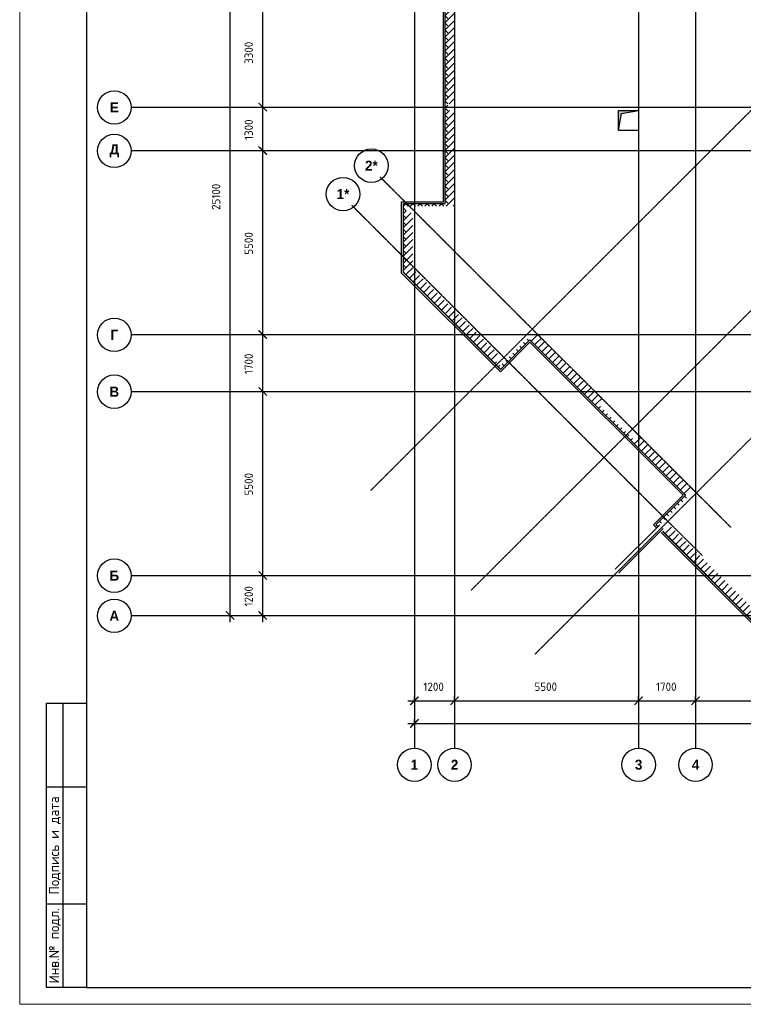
# Model space of a CAD drawing. Header units: millimetres. Extents: x 130535 to 3472113, y -52734 to 121434.
# Tile 2 of 100: x 213936 to 235554, y -52734 to -23294. Entities that reach past the tile are written whole.
import ezdxf
from ezdxf.enums import TextEntityAlignment as Align

# ---------------------------------------------------------------- set-up
doc = ezdxf.new("R2010")
doc.units = ezdxf.units.MM
doc.linetypes.add('______5', pattern=[1.1, 0.8, -0.1, 0.1, -0.1])
doc.linetypes.add('DASHDOT_axis', pattern=[24, 20, -1.5, 1, -1.5])
doc.layers.get('DEFPOINTS').update_dxf_attribs({"color": 1, "lineweight": 0})
for name, color, linetype, lineweight in [('Общий01', 7, 'Continuous', 13), ('Оси', 40, '______5', 18), ('Текст', 7, 'Continuous', 25), ('ТОНКИЕ', 7, 'Continuous', 9)]:
    doc.layers.add(name, color=color, linetype=linetype, lineweight=lineweight)
doc.layers.add('Стена_ бетон несущ.', color=7, linetype='Continuous', lineweight=70, true_color=0xb4b496)
doc.layers.add('ТОЛСТЫЕ_ОСНОВНЫЕ', color=6, linetype='Continuous')
doc.styles.add('ARIAL', font='arial.ttf')
doc.styles.add('Century Gothic', font='GOTHIC.TTF')
doc.styles.add('GOST-2.304_Type-B', font='GOST_Common.ttf')
doc.styles.add('style1', font='GOST_Common.ttf', dxfattribs={"height": 500})
doc.dimstyles.new('СПДС', dxfattribs={"dimscale": 100, "dimtxt": 2.5, "dimasz": 2.5, "dimexe": 1.25, "dimexo": 0, "dimtad": 1, "dimdec": 0, "dimtxsty": 'GOST-2.304_Type-B', "dimblk": 'ARCHTICK', "dimcen": 2.5, "dimdle": 2, "dimadec": 0, "dimazin": 2, "dimtfac": 0.75, "dimtdec": 0, "dimtmove": 1, "dimatfit": 3, "dimfxl": 1, "dimtolj": 1, "dimarcsym": 1})
pattern_1 = [(45, (387224.73, -49905.39), (-106.06602, 106.06602), []), (135, (387224.73, -49905.39), (-106.06602, -106.06602), [])]
pattern_2 = [(45, (387224.73, -49905.4), (-212.13203, 212.13203), []), (45, (387118.66, -49799.32), (-212.13203, 212.13203), [])]

# ---------------------------------------------------------------- blocks, each defined once
blk = doc.blocks.new('*U26')
at = {"layer": 'ТОЛСТЫЕ_ОСНОВНЫЕ'}
for p, q in [((8, 5), (8, 90)), ((8, 90), (20, 90)), ((13, 5), (13, 90)), ((8, 65), (20, 65)), ((8, 30), (20, 30)), ((20, 5), (8, 5))]:
    blk.add_line(p, q, dxfattribs=at)
at = {"layer": 'ТОЛСТЫЕ_ОСНОВНЫЕ', "color": 6}
blk.add_lwpolyline([(20, 5), (836, 5), (836, 589), (20, 589)], close=True, dxfattribs=at)
at = {"layer": 'ТОНКИЕ'}
blk.add_lwpolyline([(0, 0), (841, 0), (841, 594), (0, 594)], close=True, dxfattribs=at)
at = {"layer": 'Текст', "style": 'style1'}
for s, p in [('Подпись и дата', (10.5, 47.5)), ('Инв.№ подл.', (10.5, 17.5))]:
    blk.add_text(s, height=3, rotation=90, dxfattribs=at).set_placement(p, align=Align.MIDDLE)
blk = doc.blocks.new('NSY101')
at = {"color": 0, "linetype": 'ByBlock', "lineweight": -2}
blk.add_circle((0, 0), 0.05, dxfattribs=at)
blk = doc.blocks.new('СЛОЖНЫЙ_ОБЪЕКТ_1')
at = {"layer": 'Оси', "color": 16, "linetype": 'Continuous', "lineweight": 25, "transparency": 33554687, "xscale": 9.999999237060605, "yscale": 9.999999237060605, "zscale": 9.999999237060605}
blk.add_blockref('NSY101', (-172.47, 8.788), dxfattribs=at)
at = {"layer": 'Оси', "color": 16, "linetype": 'Continuous', "lineweight": 25, "transparency": 33554687, "insert": (-172.47, 8.788), "char_height": 0.3, "width": 0.46, "attachment_point": 5, "style": 'Century Gothic'}
blk.add_mtext('\\A1;{\\fCentury Gothic|i0|b1;\\H0.300000;\\W1.000000;\\C16;А}\\P', dxfattribs=at)
blk = doc.blocks.new('СЛОЖНЫЙ_ОБЪЕКТ_2')
at = {"layer": 'Оси', "color": 16, "linetype": 'Continuous', "lineweight": 25, "transparency": 33554687, "xscale": 9.999999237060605, "yscale": 9.999999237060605, "zscale": 9.999999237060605}
blk.add_blockref('NSY101', (-172.47, 9.988), dxfattribs=at)
at = {"layer": 'Оси', "color": 16, "linetype": 'Continuous', "lineweight": 25, "transparency": 33554687, "insert": (-172.47, 9.988), "char_height": 0.3, "width": 0.39, "attachment_point": 5, "style": 'Century Gothic'}
blk.add_mtext('\\A1;{\\fCentury Gothic|i0|b1;\\H0.300000;\\W1.000000;\\C16;Б}\\P', dxfattribs=at)
blk = doc.blocks.new('СЛОЖНЫЙ_ОБЪЕКТ_3')
at = {"layer": 'Оси', "color": 16, "linetype": 'Continuous', "lineweight": 25, "transparency": 33554687, "xscale": 9.999999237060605, "yscale": 9.999999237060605, "zscale": 9.999999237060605}
blk.add_blockref('NSY101', (-172.47, 15.488), dxfattribs=at)
at = {"layer": 'Оси', "color": 16, "linetype": 'Continuous', "lineweight": 25, "transparency": 33554687, "insert": (-172.47, 15.488), "char_height": 0.3, "width": 0.39, "attachment_point": 5, "style": 'Century Gothic'}
blk.add_mtext('\\A1;{\\fCentury Gothic|i0|b1;\\H0.300000;\\W1.000000;\\C16;В}\\P', dxfattribs=at)
blk = doc.blocks.new('СЛОЖНЫЙ_ОБЪЕКТ_4')
at = {"layer": 'Оси', "color": 16, "linetype": 'Continuous', "lineweight": 25, "transparency": 33554687, "xscale": 9.999999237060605, "yscale": 9.999999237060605, "zscale": 9.999999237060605}
blk.add_blockref('NSY101', (-172.47, 17.188), dxfattribs=at)
at = {"layer": 'Оси', "color": 16, "linetype": 'Continuous', "lineweight": 25, "transparency": 33554687, "insert": (-172.47, 17.188), "char_height": 0.3, "width": 0.345, "attachment_point": 5, "style": 'Century Gothic'}
blk.add_mtext('\\A1;{\\fCentury Gothic|i0|b1;\\H0.300000;\\W1.000000;\\C16;Г}\\P', dxfattribs=at)
blk = doc.blocks.new('СЛОЖНЫЙ_ОБЪЕКТ_5')
at = {"layer": 'Оси', "color": 16, "linetype": 'Continuous', "lineweight": 25, "transparency": 33554687, "xscale": 9.999999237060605, "yscale": 9.999999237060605, "zscale": 9.999999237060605}
blk.add_blockref('NSY101', (-172.47, 22.688), dxfattribs=at)
at = {"layer": 'Оси', "color": 16, "linetype": 'Continuous', "lineweight": 25, "transparency": 33554687, "insert": (-172.47, 22.688), "char_height": 0.3, "width": 0.47, "attachment_point": 5, "style": 'Century Gothic'}
blk.add_mtext('\\A1;{\\fCentury Gothic|i0|b1;\\H0.300000;\\W1.000000;\\C16;Д}\\P', dxfattribs=at)
blk = doc.blocks.new('СЛОЖНЫЙ_ОБЪЕКТ_6')
at = {"layer": 'Оси', "color": 16, "linetype": 'Continuous', "lineweight": 25, "transparency": 33554687, "xscale": 9.999999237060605, "yscale": 9.999999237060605, "zscale": 9.999999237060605}
blk.add_blockref('NSY101', (-172.47, 23.988), dxfattribs=at)
at = {"layer": 'Оси', "color": 16, "linetype": 'Continuous', "lineweight": 25, "transparency": 33554687, "insert": (-172.47, 23.988), "char_height": 0.3, "width": 0.365, "attachment_point": 5, "style": 'Century Gothic'}
blk.add_mtext('\\A1;{\\fCentury Gothic|i0|b1;\\H0.300000;\\W1.000000;\\C16;Е}\\P', dxfattribs=at)
blk = doc.blocks.new('СЛОЖНЫЙ_ОБЪЕКТ_28')
at = {"layer": 'Оси', "color": 16, "linetype": 'Continuous', "lineweight": 25, "transparency": 33554687, "xscale": 9.999999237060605, "yscale": 9.999999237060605, "zscale": 9.999999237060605}
blk.add_blockref('NSY101', (-163.63, 21.397), dxfattribs=at)
at = {"layer": 'Оси', "color": 16, "linetype": 'Continuous', "lineweight": 25, "transparency": 33554687, "insert": (-163.63, 21.397), "char_height": 0.3, "width": 0.57, "attachment_point": 5, "style": 'Century Gothic'}
blk.add_mtext('\\A1;{\\fCentury Gothic|i0|b1;\\H0.300000;\\W1.000000;\\C16;1*}\\P', dxfattribs=at)
blk = doc.blocks.new('СЛОЖНЫЙ_ОБЪЕКТ_29')
at = {"layer": 'Оси', "color": 16, "linetype": 'Continuous', "lineweight": 25, "transparency": 33554687, "xscale": 9.999999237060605, "yscale": 9.999999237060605, "zscale": 9.999999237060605}
blk.add_blockref('NSY101', (-162.782, 22.246), dxfattribs=at)
at = {"layer": 'Оси', "color": 16, "linetype": 'Continuous', "lineweight": 25, "transparency": 33554687, "insert": (-162.782, 22.246), "char_height": 0.3, "width": 0.57, "attachment_point": 5, "style": 'Century Gothic'}
blk.add_mtext('\\A1;{\\fCentury Gothic|i0|b1;\\H0.300000;\\W1.000000;\\C16;2*}\\P', dxfattribs=at)
blk = doc.blocks.new('_ArchTick')
at = {"color": 0, "linetype": 'ByBlock', "const_width": 0.15}
blk.add_lwpolyline([(-0.5, -0.5), (0.5, 0.5)], dxfattribs=at)
blk = doc.blocks.new('*D177')
at = {"layer": 'DEFPOINTS', "color": 0, "linetype": 'Continuous', "lineweight": 0, "transparency": 16777216}
for p in [(225728, -44335), (250778, -44335), (250778, -44335)]:
    blk.add_point(p, dxfattribs=at)
at = {"layer": 'Оси', "color": 0, "linetype": 'Continuous', "lineweight": -2, "transparency": 16777216}
for p, q in [((225528, -44335), (250978, -44335)), ((225728, -44335), (225728, -44210)), ((250778, -44335), (250778, -44210))]:
    blk.add_line(p, q, dxfattribs=at)
at = {"layer": 'Оси', "color": 0, "linetype": 'Continuous', "lineweight": -2, "transparency": 16777216, "xscale": 250, "yscale": 250, "zscale": 250, "rotation": 180}
blk.add_blockref('_ArchTick', (225728, -44335), dxfattribs=at)
at = {"layer": 'Оси', "color": 0, "linetype": 'Continuous', "lineweight": -2, "transparency": 16777216, "xscale": 250, "yscale": 250, "zscale": 250}
blk.add_blockref('_ArchTick', (250778, -44335), dxfattribs=at)
at = {"layer": 'Оси', "color": 0, "linetype": 'Continuous', "lineweight": 13, "transparency": 16777216, "insert": (238220, -43916), "char_height": 250, "width": 104.17, "attachment_point": 5, "style": 'GOST-2.304_Type-B'}
blk.add_mtext('\\A1;25050', dxfattribs=at)
blk = doc.blocks.new('СЛОЖНЫЙ_ОБЪЕКТ_55')
at = {"layer": 'Оси', "color": 16, "linetype": 'Continuous', "lineweight": 25, "transparency": 33554687, "xscale": 9.999999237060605, "yscale": 9.999999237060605, "zscale": 9.999999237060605}
blk.add_blockref('NSY101', (-161.505, 1.401), dxfattribs=at)
at = {"layer": 'Оси', "color": 16, "linetype": 'Continuous', "lineweight": 25, "transparency": 33554687, "insert": (-161.505, 1.401), "char_height": 0.3, "width": 0.385, "attachment_point": 5, "style": 'Century Gothic'}
blk.add_mtext('\\A1;{\\fCentury Gothic|i0|b1;\\H0.300000;\\W1.000000;\\C16;1}\\P', dxfattribs=at)
blk = doc.blocks.new('СЛОЖНЫЙ_ОБЪЕКТ_56')
at = {"layer": 'Оси', "color": 16, "linetype": 'Continuous', "lineweight": 25, "transparency": 33554687, "xscale": 9.999999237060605, "yscale": 9.999999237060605, "zscale": 9.999999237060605}
blk.add_blockref('NSY101', (-160.305, 1.401), dxfattribs=at)
at = {"layer": 'Оси', "color": 16, "linetype": 'Continuous', "lineweight": 25, "transparency": 33554687, "insert": (-160.305, 1.401), "char_height": 0.3, "width": 0.385, "attachment_point": 5, "style": 'Century Gothic'}
blk.add_mtext('\\A1;{\\fCentury Gothic|i0|b1;\\H0.300000;\\W1.000000;\\C16;2}\\P', dxfattribs=at)
blk = doc.blocks.new('СЛОЖНЫЙ_ОБЪЕКТ_57')
at = {"layer": 'Оси', "color": 16, "linetype": 'Continuous', "lineweight": 25, "transparency": 33554687, "xscale": 9.999999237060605, "yscale": 9.999999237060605, "zscale": 9.999999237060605}
blk.add_blockref('NSY101', (-154.805, 1.401), dxfattribs=at)
at = {"layer": 'Оси', "color": 16, "linetype": 'Continuous', "lineweight": 25, "transparency": 33554687, "insert": (-154.805, 1.401), "char_height": 0.3, "width": 0.385, "attachment_point": 5, "style": 'Century Gothic'}
blk.add_mtext('\\A1;{\\fCentury Gothic|i0|b1;\\H0.300000;\\W1.000000;\\C16;3}\\P', dxfattribs=at)
blk = doc.blocks.new('СЛОЖНЫЙ_ОБЪЕКТ_58')
at = {"layer": 'Оси', "color": 16, "linetype": 'Continuous', "lineweight": 25, "transparency": 33554687, "xscale": 9.999999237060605, "yscale": 9.999999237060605, "zscale": 9.999999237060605}
blk.add_blockref('NSY101', (-153.105, 1.401), dxfattribs=at)
at = {"layer": 'Оси', "color": 16, "linetype": 'Continuous', "lineweight": 25, "transparency": 33554687, "insert": (-153.105, 1.401), "char_height": 0.3, "width": 0.385, "attachment_point": 5, "style": 'Century Gothic'}
blk.add_mtext('\\A1;{\\fCentury Gothic|i0|b1;\\H0.300000;\\W1.000000;\\C16;4}\\P', dxfattribs=at)
blk = doc.blocks.new('*D178')
at = {"layer": 'DEFPOINTS', "color": 0, "linetype": 'Continuous', "lineweight": 0, "transparency": 16777216}
for p in [(220222, -16009), (220222, -16009), (220222, -41109)]:
    blk.add_point(p, dxfattribs=at)
at = {"layer": 'Оси', "color": 0, "linetype": 'Continuous', "lineweight": -2, "transparency": 16777216}
for p, q in [((220222, -41309), (220222, -15809)), ((220222, -16009), (220347, -16009)), ((220222, -41109), (220347, -41109))]:
    blk.add_line(p, q, dxfattribs=at)
at = {"layer": 'Оси', "color": 0, "linetype": 'Continuous', "lineweight": -2, "transparency": 16777216, "xscale": 250, "yscale": 250, "zscale": 250}
for p, rotation in [((220222, -16009), 90), ((220222, -41109), 270)]:
    blk.add_blockref('_ArchTick', p, dxfattribs=dict(at, rotation=rotation))
at = {"layer": 'Оси', "color": 0, "linetype": 'Continuous', "lineweight": 13, "transparency": 16777216, "insert": (219803, -28591), "char_height": 250, "width": 104.17, "attachment_point": 5, "rotation": 90, "style": 'GOST-2.304_Type-B'}
blk.add_mtext('\\A1;25100', dxfattribs=at)
blk = doc.blocks.new('СЛОЖНЫЙ_ОБЪЕКТ_80')
at = {"layer": 'Общий01', "linetype": 'Continuous', "lineweight": 25, "true_color": 0x6d6d6d, "transparency": 33554687}
blk.add_hatch(color=251, dxfattribs=at).paths.add_polyline_path([(-155.397, 23.897), (-155.397, 23.297), (-155.311, 23.811), (-154.797, 23.897)])
at = {"layer": 'Общий01', "color": 7, "linetype": 'Continuous', "lineweight": 25, "transparency": 33554687}
for p, q in [((-155.397, 23.897), (-154.797, 23.897)), ((-155.397, 23.297), (-155.397, 23.897)), ((-155.311, 23.811), (-154.797, 23.897)), ((-154.797, 23.897), (-154.797, 23.297)), ((-155.397, 23.297), (-155.311, 23.811)), ((-154.797, 23.297), (-155.397, 23.297))]:
    blk.add_line(p, q, dxfattribs=at)
blk = doc.blocks.new('*D116')
at = {"layer": 'DEFPOINTS', "color": 0, "linetype": 'Continuous', "lineweight": 0, "transparency": 16777216}
for p in [(221197, -39909), (221197, -39909), (221197, -41109)]:
    blk.add_point(p, dxfattribs=at)
at = {"layer": 'Оси', "color": 0, "linetype": 'Continuous', "lineweight": -2, "transparency": 16777216}
for p, q in [((221197, -41309), (221197, -39709)), ((221197, -39909), (221322, -39909)), ((221197, -41109), (221322, -41109))]:
    blk.add_line(p, q, dxfattribs=at)
at = {"layer": 'Оси', "color": 0, "linetype": 'Continuous', "lineweight": -2, "transparency": 16777216, "xscale": 250, "yscale": 250, "zscale": 250}
for p, rotation in [((221197, -39909), 90), ((221197, -41109), 270)]:
    blk.add_blockref('_ArchTick', p, dxfattribs=dict(at, rotation=rotation))
at = {"layer": 'Оси', "color": 0, "linetype": 'Continuous', "lineweight": 13, "transparency": 16777216, "insert": (220778, -40534), "char_height": 250, "width": 83.33, "attachment_point": 5, "rotation": 90, "style": 'GOST-2.304_Type-B'}
blk.add_mtext('\\A1;1200', dxfattribs=at)
blk = doc.blocks.new('*D117')
at = {"layer": 'DEFPOINTS', "color": 0, "linetype": 'Continuous', "lineweight": 0, "transparency": 16777216}
for p in [(221197, -34409), (221197, -34409), (221197, -39909)]:
    blk.add_point(p, dxfattribs=at)
at = {"layer": 'Оси', "color": 0, "linetype": 'Continuous', "lineweight": -2, "transparency": 16777216}
for p, q in [((221197, -40109), (221197, -34209)), ((221197, -34409), (221322, -34409)), ((221197, -39909), (221322, -39909))]:
    blk.add_line(p, q, dxfattribs=at)
at = {"layer": 'Оси', "color": 0, "linetype": 'Continuous', "lineweight": -2, "transparency": 16777216, "xscale": 250, "yscale": 250, "zscale": 250}
for p, rotation in [((221197, -34409), 90), ((221197, -39909), 270)]:
    blk.add_blockref('_ArchTick', p, dxfattribs=dict(at, rotation=rotation))
at = {"layer": 'Оси', "color": 0, "linetype": 'Continuous', "lineweight": 13, "transparency": 16777216, "insert": (220778, -37184), "char_height": 250, "width": 83.33, "attachment_point": 5, "rotation": 90, "style": 'GOST-2.304_Type-B'}
blk.add_mtext('\\A1;5500', dxfattribs=at)
blk = doc.blocks.new('*D118')
at = {"layer": 'DEFPOINTS', "color": 0, "linetype": 'Continuous', "lineweight": 0, "transparency": 16777216}
for p in [(221197, -32709), (221197, -32709), (221197, -34409)]:
    blk.add_point(p, dxfattribs=at)
at = {"layer": 'Оси', "color": 0, "linetype": 'Continuous', "lineweight": -2, "transparency": 16777216}
for p, q in [((221197, -34609), (221197, -32509)), ((221197, -32709), (221322, -32709)), ((221197, -34409), (221322, -34409))]:
    blk.add_line(p, q, dxfattribs=at)
at = {"layer": 'Оси', "color": 0, "linetype": 'Continuous', "lineweight": -2, "transparency": 16777216, "xscale": 250, "yscale": 250, "zscale": 250}
for p, rotation in [((221197, -32709), 90), ((221197, -34409), 270)]:
    blk.add_blockref('_ArchTick', p, dxfattribs=dict(at, rotation=rotation))
at = {"layer": 'Оси', "color": 0, "linetype": 'Continuous', "lineweight": 13, "transparency": 16777216, "insert": (220778, -33584), "char_height": 250, "width": 83.33, "attachment_point": 5, "rotation": 90, "style": 'GOST-2.304_Type-B'}
blk.add_mtext('\\A1;1700', dxfattribs=at)
blk = doc.blocks.new('*D119')
at = {"layer": 'DEFPOINTS', "color": 0, "linetype": 'Continuous', "lineweight": 0, "transparency": 16777216}
for p in [(221197, -27209), (221197, -27209), (221197, -32709)]:
    blk.add_point(p, dxfattribs=at)
at = {"layer": 'Оси', "color": 0, "linetype": 'Continuous', "lineweight": -2, "transparency": 16777216}
for p, q in [((221197, -32909), (221197, -27009)), ((221197, -27209), (221322, -27209)), ((221197, -32709), (221322, -32709))]:
    blk.add_line(p, q, dxfattribs=at)
at = {"layer": 'Оси', "color": 0, "linetype": 'Continuous', "lineweight": -2, "transparency": 16777216, "xscale": 250, "yscale": 250, "zscale": 250}
for p, rotation in [((221197, -27209), 90), ((221197, -32709), 270)]:
    blk.add_blockref('_ArchTick', p, dxfattribs=dict(at, rotation=rotation))
at = {"layer": 'Оси', "color": 0, "linetype": 'Continuous', "lineweight": 13, "transparency": 16777216, "insert": (220778, -29984), "char_height": 250, "width": 83.33, "attachment_point": 5, "rotation": 90, "style": 'GOST-2.304_Type-B'}
blk.add_mtext('\\A1;5500', dxfattribs=at)
blk = doc.blocks.new('*D120')
at = {"layer": 'DEFPOINTS', "color": 0, "linetype": 'Continuous', "lineweight": 0, "transparency": 16777216}
for p in [(221197, -25909), (221197, -25909), (221197, -27209)]:
    blk.add_point(p, dxfattribs=at)
at = {"layer": 'Оси', "color": 0, "linetype": 'Continuous', "lineweight": -2, "transparency": 16777216}
for p, q in [((221197, -27409), (221197, -25709)), ((221197, -25909), (221322, -25909)), ((221197, -27209), (221322, -27209))]:
    blk.add_line(p, q, dxfattribs=at)
at = {"layer": 'Оси', "color": 0, "linetype": 'Continuous', "lineweight": -2, "transparency": 16777216, "xscale": 250, "yscale": 250, "zscale": 250}
for p, rotation in [((221197, -25909), 90), ((221197, -27209), 270)]:
    blk.add_blockref('_ArchTick', p, dxfattribs=dict(at, rotation=rotation))
at = {"layer": 'Оси', "color": 0, "linetype": 'Continuous', "lineweight": 13, "transparency": 16777216, "insert": (220778, -26584), "char_height": 250, "width": 83.33, "attachment_point": 5, "rotation": 90, "style": 'GOST-2.304_Type-B'}
blk.add_mtext('\\A1;1300', dxfattribs=at)
blk = doc.blocks.new('*D121')
at = {"layer": 'DEFPOINTS', "color": 0, "linetype": 'Continuous', "lineweight": 0, "transparency": 16777216}
for p in [(221197, -22609), (221197, -22609), (221197, -25909)]:
    blk.add_point(p, dxfattribs=at)
at = {"layer": 'Оси', "color": 0, "linetype": 'Continuous', "lineweight": -2, "transparency": 16777216}
for p, q in [((221197, -26109), (221197, -22409)), ((221197, -22609), (221322, -22609)), ((221197, -25909), (221322, -25909))]:
    blk.add_line(p, q, dxfattribs=at)
at = {"layer": 'Оси', "color": 0, "linetype": 'Continuous', "lineweight": -2, "transparency": 16777216, "xscale": 250, "yscale": 250, "zscale": 250}
for p, rotation in [((221197, -22609), 90), ((221197, -25909), 270)]:
    blk.add_blockref('_ArchTick', p, dxfattribs=dict(at, rotation=rotation))
at = {"layer": 'Оси', "color": 0, "linetype": 'Continuous', "lineweight": 13, "transparency": 16777216, "insert": (220778, -24284), "char_height": 250, "width": 83.33, "attachment_point": 5, "rotation": 90, "style": 'GOST-2.304_Type-B'}
blk.add_mtext('\\A1;3300', dxfattribs=at)
blk = doc.blocks.new('*D140')
at = {"layer": 'DEFPOINTS', "color": 0, "linetype": 'Continuous', "lineweight": 0, "transparency": 16777216}
for p in [(225728, -43658), (226928, -43658), (226928, -43658)]:
    blk.add_point(p, dxfattribs=at)
at = {"layer": 'Оси', "color": 0, "linetype": 'Continuous', "lineweight": -2, "transparency": 16777216}
for p, q in [((225728, -43658), (225728, -43533)), ((226928, -43658), (226928, -43533)), ((225528, -43658), (227128, -43658))]:
    blk.add_line(p, q, dxfattribs=at)
at = {"layer": 'Оси', "color": 0, "linetype": 'Continuous', "lineweight": -2, "transparency": 16777216, "xscale": 250, "yscale": 250, "zscale": 250, "rotation": 180}
blk.add_blockref('_ArchTick', (225728, -43658), dxfattribs=at)
at = {"layer": 'Оси', "color": 0, "linetype": 'Continuous', "lineweight": -2, "transparency": 16777216, "xscale": 250, "yscale": 250, "zscale": 250}
blk.add_blockref('_ArchTick', (226928, -43658), dxfattribs=at)
at = {"layer": 'Оси', "color": 0, "linetype": 'Continuous', "lineweight": 13, "transparency": 16777216, "insert": (226303, -43239), "char_height": 250, "width": 83.33, "attachment_point": 5, "style": 'GOST-2.304_Type-B'}
blk.add_mtext('\\A1;1200', dxfattribs=at)
blk = doc.blocks.new('*D141')
at = {"layer": 'DEFPOINTS', "color": 0, "linetype": 'Continuous', "lineweight": 0, "transparency": 16777216}
for p in [(226928, -43658), (232428, -43658), (232428, -43658)]:
    blk.add_point(p, dxfattribs=at)
at = {"layer": 'Оси', "color": 0, "linetype": 'Continuous', "lineweight": -2, "transparency": 16777216}
for p, q in [((226928, -43658), (226928, -43533)), ((232428, -43658), (232428, -43533)), ((226728, -43658), (232628, -43658))]:
    blk.add_line(p, q, dxfattribs=at)
at = {"layer": 'Оси', "color": 0, "linetype": 'Continuous', "lineweight": -2, "transparency": 16777216, "xscale": 250, "yscale": 250, "zscale": 250, "rotation": 180}
blk.add_blockref('_ArchTick', (226928, -43658), dxfattribs=at)
at = {"layer": 'Оси', "color": 0, "linetype": 'Continuous', "lineweight": -2, "transparency": 16777216, "xscale": 250, "yscale": 250, "zscale": 250}
blk.add_blockref('_ArchTick', (232428, -43658), dxfattribs=at)
at = {"layer": 'Оси', "color": 0, "linetype": 'Continuous', "lineweight": 13, "transparency": 16777216, "insert": (229653, -43239), "char_height": 250, "width": 83.33, "attachment_point": 5, "style": 'GOST-2.304_Type-B'}
blk.add_mtext('\\A1;5500', dxfattribs=at)
blk = doc.blocks.new('*D142')
at = {"layer": 'DEFPOINTS', "color": 0, "linetype": 'Continuous', "lineweight": 0, "transparency": 16777216}
for p in [(232428, -43658), (234128, -43658), (234128, -43658)]:
    blk.add_point(p, dxfattribs=at)
at = {"layer": 'Оси', "color": 0, "linetype": 'Continuous', "lineweight": -2, "transparency": 16777216}
for p, q in [((232428, -43658), (232428, -43533)), ((234128, -43658), (234128, -43533)), ((232228, -43658), (234328, -43658))]:
    blk.add_line(p, q, dxfattribs=at)
at = {"layer": 'Оси', "color": 0, "linetype": 'Continuous', "lineweight": -2, "transparency": 16777216, "xscale": 250, "yscale": 250, "zscale": 250, "rotation": 180}
blk.add_blockref('_ArchTick', (232428, -43658), dxfattribs=at)
at = {"layer": 'Оси', "color": 0, "linetype": 'Continuous', "lineweight": -2, "transparency": 16777216, "xscale": 250, "yscale": 250, "zscale": 250}
blk.add_blockref('_ArchTick', (234128, -43658), dxfattribs=at)
at = {"layer": 'Оси', "color": 0, "linetype": 'Continuous', "lineweight": 13, "transparency": 16777216, "insert": (233253, -43239), "char_height": 250, "width": 83.33, "attachment_point": 5, "style": 'GOST-2.304_Type-B'}
blk.add_mtext('\\A1;1700', dxfattribs=at)
blk = doc.blocks.new('*D143')
at = {"layer": 'DEFPOINTS', "color": 0, "linetype": 'Continuous', "lineweight": 0, "transparency": 16777216}
for p in [(234128, -43658), (239628, -43658), (239628, -43658)]:
    blk.add_point(p, dxfattribs=at)
at = {"layer": 'Оси', "color": 0, "linetype": 'Continuous', "lineweight": -2, "transparency": 16777216}
for p, q in [((234128, -43658), (234128, -43533)), ((239628, -43658), (239628, -43533)), ((233928, -43658), (239828, -43658))]:
    blk.add_line(p, q, dxfattribs=at)
at = {"layer": 'Оси', "color": 0, "linetype": 'Continuous', "lineweight": -2, "transparency": 16777216, "xscale": 250, "yscale": 250, "zscale": 250, "rotation": 180}
blk.add_blockref('_ArchTick', (234128, -43658), dxfattribs=at)
at = {"layer": 'Оси', "color": 0, "linetype": 'Continuous', "lineweight": -2, "transparency": 16777216, "xscale": 250, "yscale": 250, "zscale": 250}
blk.add_blockref('_ArchTick', (239628, -43658), dxfattribs=at)
at = {"layer": 'Оси', "color": 0, "linetype": 'Continuous', "lineweight": 13, "transparency": 16777216, "insert": (236853, -43239), "char_height": 250, "width": 83.33, "attachment_point": 5, "style": 'GOST-2.304_Type-B'}
blk.add_mtext('\\A1;5500', dxfattribs=at)

msp = doc.modelspace()

# ---------------------------------------------------------------- hatches: boundary and pattern name
at = {"layer": 'Общий01', "linetype": 'Continuous', "lineweight": 13, "transparency": 33554687}
h = msp.add_hatch(dxfattribs=at)
h.set_pattern_fill('__________6', scale=100, style=0, pattern_type=2)
h.set_pattern_definition(pattern_1)
h.paths.add_polyline_path([(225477.8, -22358.7), (225397.8, -22358.7), (225397.8, -22788.5), (226647.8, -22788.5), (226647.8, -28788.5), (225397.8, -28788.5), (225397.8, -30853.1), (228297, -33752.3), (229180.8, -32868.5), (233826.9, -37514.5), (233176.4, -38165), (233232.9, -38221.6), (233940, -37514.5), (229180.8, -32755.3), (228297, -33639.2), (225477.8, -30819.9), (225477.8, -28868.5), (226727.8, -28868.5), (226727.8, -22708.5), (225477.8, -22708.5)], flags=0)
h = msp.add_hatch(dxfattribs=at)
h.set_pattern_fill('__________6', scale=100, style=0, pattern_type=2)
h.set_pattern_definition(pattern_1)
h.paths.add_polyline_path([(233940, -37514.5), (233848.1, -37422.6), (233791.5, -37479.1), (233826.9, -37514.5), (232943, -38398.3), (232999.6, -38454.9)], flags=0)
h = msp.add_hatch(dxfattribs=at)
h.set_pattern_fill('__________6', scale=100, style=0, pattern_type=2)
h.set_pattern_definition(pattern_1)
h.paths.add_polyline_path([(235983.2, -41438.5), (237997.8, -41438.5), (237997.8, -40188.5), (243997.8, -40188.5), (243997.8, -41438.5), (244527.8, -41438.5), (244527.8, -41358.5), (244077.8, -41358.5), (244077.8, -40108.5), (237917.8, -40108.5), (237917.8, -41358.5), (236016.4, -41358.5), (233197.6, -38539.8), (233141, -38596.3)], flags=0)
at = {"layer": 'Стена_ бетон несущ.', "linetype": 'Continuous', "lineweight": 35, "transparency": 33554687}
h = msp.add_hatch(dxfattribs=at)
h.set_pattern_fill('__________5', scale=100, style=0, pattern_type=2)
h.set_pattern_definition(pattern_2)
h.paths.add_polyline_path([(226927.8, -25808.5), (226927.8, -22708.5), (226727.8, -22708.5), (226727.8, -25808.5)], flags=0)
h = msp.add_hatch(dxfattribs=at)
h.set_pattern_fill('__________5', scale=100, style=0, pattern_type=2)
h.set_pattern_definition(pattern_2)
h.paths.add_polyline_path([(226927.8, -28868.5), (226927.8, -26008.5), (226727.8, -26008.5), (226727.8, -28868.5)], flags=0)
h = msp.add_hatch(dxfattribs=at)
h.set_pattern_fill('__________5', scale=100, style=0, pattern_type=2)
h.set_pattern_definition(pattern_2)
h.paths.add_polyline_path([(225677.8, -30737.1), (225677.8, -29068.5), (225477.8, -29068.5), (225477.8, -30819.9)], flags=0)
h = msp.add_hatch(dxfattribs=at)
h.set_pattern_fill('__________5', scale=100, style=0, pattern_type=2)
h.set_pattern_definition(pattern_2)
h.paths.add_polyline_path([(228297, -33356.3), (225677.8, -30737.1), (225477.8, -30819.9), (228155.6, -33497.7)], flags=0)
h = msp.add_hatch(dxfattribs=at)
h.set_pattern_fill('__________5', scale=100, style=0, pattern_type=2)
h.set_pattern_definition(pattern_2)
h.paths.add_polyline_path([(231415.3, -34707), (229322.3, -32613.9), (229180.8, -32755.3), (231273.9, -34848.4)], flags=0)
h = msp.add_hatch(dxfattribs=at)
h.set_pattern_fill('__________5', scale=100, style=0, pattern_type=2)
h.set_pattern_definition(pattern_2)
h.paths.add_polyline_path([(232299.2, -35873.7), (233940, -37514.5), (234081.4, -37373.1), (232440.7, -35732.3)], flags=0)
h = msp.add_hatch(dxfattribs=at)
h.set_pattern_fill('__________5', scale=100, style=0, pattern_type=2)
h.set_pattern_definition(pattern_2)
h.paths.add_polyline_path([(233056.2, -38398.3), (231726.8, -39727.7), (231868.2, -39869.1), (233197.6, -38539.7)], flags=0)
h = msp.add_hatch(dxfattribs=at)
h.set_pattern_fill('__________5', scale=100, style=0, pattern_type=2)
h.set_pattern_definition(pattern_2)
h.paths.add_polyline_path([(236099.2, -41158.5), (233339, -38398.3), (233197.6, -38539.8), (236016.4, -41358.5)], flags=0)

# ---------------------------------------------------------------- linework, layer by layer
at = {"color": 7, "linetype": 'DASHDOT_axis'}
for p, q in [((225727.8, 5808.8), (225727.8, -45070.9)), ((226927.8, 5808.8), (226927.8, -45070.9)), ((232427.8, 5808.8), (232427.8, -45070.9)), ((234127.8, 5808.8), (234127.8, -45070.9)), ((251393.5, -10401.2), (224427.8, -37366.9)), ((254384.6, -13392.3), (227418.9, -40358)), ((256294.1, -15301.8), (229328.4, -42267.5)), ((217262.6, -25908.5), (295644.3, -25908.5)), ((217262.6, -27208.5), (295644.3, -27208.5)), ((217262.6, -32708.5), (295644.3, -32708.5)), ((217262.6, -34408.5), (295644.3, -34408.5)), ((217262.6, -39908.5), (295644.3, -39908.5)), ((217262.6, -41108.5), (295644.3, -41108.5))]:
    msp.add_line(p, q, dxfattribs=at)
at = {"layer": 'Общий01', "color": 7, "linetype": 'Continuous', "lineweight": 25, "transparency": 33554687}
for p, q in [((226597.8, -28738.5), (226597.8, -22838.5)), ((226647.8, -28788.5), (226647.8, -22788.5)), ((225347.8, -30873.8), (225347.8, -28738.5)), ((225347.8, -28738.5), (226597.8, -28738.5)), ((225397.8, -30853.1), (225397.8, -28788.5)), ((225397.8, -28788.5), (226647.8, -28788.5)), ((228297, -33823), (225347.8, -30873.8)), ((228297, -33752.3), (225397.8, -30853.1)), ((229180.8, -32868.5), (228297, -33752.3)), ((229180.8, -32939.2), (228297, -33823)), ((233826.9, -37514.5), (229180.8, -32868.5)), ((233756.2, -37514.5), (229180.8, -32939.2)), ((232872.3, -38398.3), (233756.2, -37514.5)), ((232943, -38398.3), (233826.9, -37514.5)), ((233826.9, -37514.5), (233791.5, -37479.1)), ((232964.2, -38490.3), (232872.3, -38398.3)), ((232999.6, -38454.9), (232943, -38398.3)), ((235962.5, -41488.5), (233105.7, -38631.7)), ((235983.2, -41438.5), (233141, -38596.3))]:
    msp.add_line(p, q, dxfattribs=at)
at = {"layer": 'Оси', "color": 7, "linetype": '______5', "lineweight": 25, "transparency": 33554687}
for p, q in [((224703.8, -27995.4), (235175, -38466.6)), ((223855.3, -28843.9), (234326.5, -39315.1))]:
    msp.add_line(p, q, dxfattribs=at)

# ---------------------------------------------------------------- block references
at = {"color": 7, "xscale": 100, "yscale": 100, "zscale": 100}
msp.add_blockref('*U26', (213936.3, -52733.6), dxfattribs=at)
at = {"layer": 'Общий01', "color": 7, "linetype": 'Continuous', "lineweight": 25, "transparency": 33554687, "xscale": 1000, "yscale": 1000, "zscale": 1000}
msp.add_blockref('СЛОЖНЫЙ_ОБЪЕКТ_80', (387224.7, -49905.4), dxfattribs=at)
at = {"layer": 'Оси', "color": 7, "linetype": 'Continuous', "lineweight": 25, "transparency": 33554687, "xscale": 1000, "yscale": 1000, "zscale": 1000}
for name, p in [('СЛОЖНЫЙ_ОБЪЕКТ_6', (389232.8, -49905.4)), ('СЛОЖНЫЙ_ОБЪЕКТ_5', (389232.8, -49905.4)), ('СЛОЖНЫЙ_ОБЪЕКТ_29', (387224.7, -49905.4)), ('СЛОЖНЫЙ_ОБЪЕКТ_28', (387224.7, -49905.4)), ('СЛОЖНЫЙ_ОБЪЕКТ_4', (389232.8, -49905.4)), ('СЛОЖНЫЙ_ОБЪЕКТ_3', (389232.8, -49905.4)), ('СЛОЖНЫЙ_ОБЪЕКТ_2', (389232.8, -49905.4)), ('СЛОЖНЫЙ_ОБЪЕКТ_1', (389232.8, -49905.4)), ('СЛОЖНЫЙ_ОБЪЕКТ_55', (387232.5, -46972.2)), ('СЛОЖНЫЙ_ОБЪЕКТ_56', (387232.5, -46972.2)), ('СЛОЖНЫЙ_ОБЪЕКТ_57', (387232.5, -46972.2)), ('СЛОЖНЫЙ_ОБЪЕКТ_58', (387232.5, -46972.2))]:
    msp.add_blockref(name, p, dxfattribs=at)

# ---------------------------------------------------------------- texts
at = {"layer": 'Общий01', "color": 7, "linetype": 'Continuous', "lineweight": 25, "transparency": 33554687, "insert": (218420, -30419.7), "char_height": 400, "width": 2697.045, "attachment_point": 7, "rotation": 90, "style": 'ARIAL'}
msp.add_mtext('\\A1;{\\fArial|i0|b1;\\H0.400000;\\W1.000000;\\C7;Секция 3}\\P', dxfattribs=at)

# ---------------------------------------------------------------- dimensions: what is measured, and where the dimension line sits
at = {"layer": 'Оси', "color": 7, "linetype": 'Continuous', "lineweight": 13, "transparency": 33554687}
for base, p1, p2, picture, middle in [((220221.7, -16008.5), (220221.7, -41108.5), (220221.7, -16008.5), '*D178', (219990.4, -28591.1)), ((221197.1, -22608.5), (221197.1, -25908.5), (221197.1, -22608.5), '*D121', (220965.8, -24283.7)), ((221197.1, -25908.5), (221197.1, -27208.5), (221197.1, -25908.5), '*D120', (220965.8, -26583.7)), ((221197.1, -27208.5), (221197.1, -32708.5), (221197.1, -27208.5), '*D119', (220965.8, -29983.7)), ((221197.1, -32708.5), (221197.1, -34408.5), (221197.1, -32708.5), '*D118', (220965.8, -33583.7)), ((221197.1, -34408.5), (221197.1, -39908.5), (221197.1, -34408.5), '*D117', (220965.8, -37183.7)), ((221197.1, -39908.5), (221197.1, -41108.5), (221197.1, -39908.5), '*D116', (220965.8, -40533.7))]:
    dim = msp.add_linear_dim(base=base, p1=p1, p2=p2, angle=90, dimstyle='СПДС', override={"dimtxt": 2.5, "dimgap": 0.625}, dxfattribs=at)
    dim.commit()
    dim.dimension.update_dxf_attribs({"geometry": picture, "text_midpoint": middle, "dimtype": 160})
for base, p1, p2, picture, middle in [((226927.8, -43658.1), (225727.8, -43658.1), (226927.8, -43658.1), '*D140', (226302.6, -43426.9)), ((232427.8, -43658.1), (226927.8, -43658.1), (232427.8, -43658.1), '*D141', (229652.6, -43426.9)), ((234127.8, -43658.1), (232427.8, -43658.1), (234127.8, -43658.1), '*D142', (233252.6, -43426.9)), ((239627.8, -43658.1), (234127.8, -43658.1), (239627.8, -43658.1), '*D143', (236852.6, -43426.9)), ((250777.8, -44334.8), (225727.8, -44334.8), (250777.8, -44334.8), '*D177', (238220.2, -44103.5))]:
    dim = msp.add_linear_dim(base=base, p1=p1, p2=p2, dimstyle='СПДС', override={"dimtxt": 2.5, "dimgap": 0.625}, dxfattribs=at)
    dim.commit()
    dim.dimension.update_dxf_attribs({"geometry": picture, "text_midpoint": middle, "dimtype": 160})

doc.saveas('drawing.dxf')
